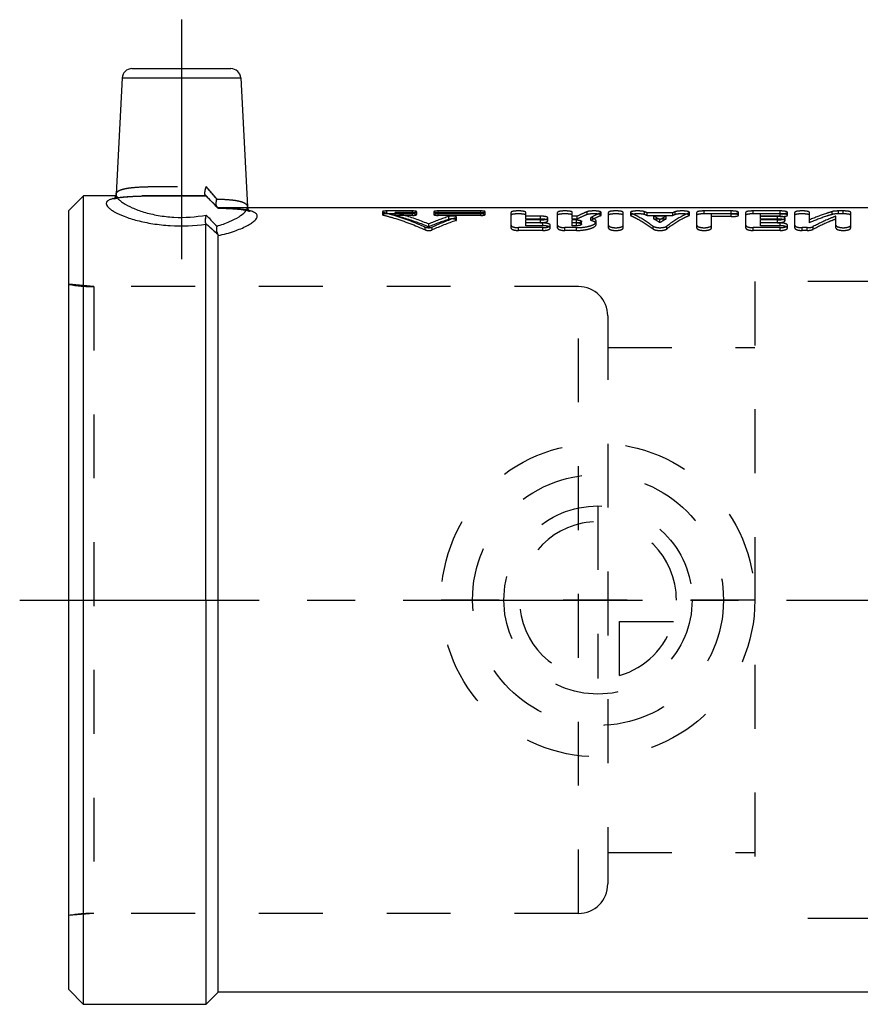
# Model space of a CAD drawing. Header units: millimetres. Extents: x 415 to 585, y 452 to 553.
# Tile 1 of 11: x 415 to 501, y 452 to 553. Entities that reach past the tile are written whole.
import ezdxf

# ---------------------------------------------------------------- set-up
doc = ezdxf.new("R2010")
doc.units = ezdxf.units.MM
doc.header["$LTSCALE"] = 65.185185
doc.linetypes.add('CENTER', pattern=[0.6, 0.375, -0.075, 0.075, -0.075])
doc.linetypes.add('HIDDEN', pattern=[0.2, 0.1, -0.1])
for name, color, linetype in [('ACHSEN_S', 7, 'CONTINUOUS'), ('FASEN', 7, 'CONTINUOUS'), ('KOERPER', 7, 'CONTINUOUS'), ('KONST.EL_MIT_GEO', 7, 'CONTINUOUS'), ('KURVEN', 7, 'CONTINUOUS')]:
    doc.layers.add(name, color=color, linetype=linetype)

msp = doc.modelspace()

# ---------------------------------------------------------------- linework, layer by layer
at = {"layer": 'ACHSEN_S', "color": 2, "linetype": 'CENTER'}
msp.add_line((414.87, 493.52), (585.13, 493.52), dxfattribs=at)
at = {"layer": 'FASEN', "color": 7, "linetype": 'Continuous'}
for p, q in [((421.37, 534.77), (419.87, 533.27)), ((421.37, 452.27), (421.37, 534.77)), ((419.87, 453.77), (419.87, 533.27)), ((421.37, 452.27), (419.87, 453.77))]:
    msp.add_line(p, q, dxfattribs=at)
at = {"layer": 'KOERPER', "color": 2, "linetype": 'CENTER'}
msp.add_line((431.37, 552.73), (431.37, 526.38), dxfattribs=at)
at = {"layer": 'KOERPER', "color": 7, "linetype": 'Continuous'}
for p, q in [((424.7, 534.77), (421.37, 534.77)), ((512.62, 533.52), (438.11, 533.52)), ((433.87, 493.52), (433.87, 452.27)), ((435.12, 453.52), (435.12, 493.52)), ((435.12, 453.52), (433.87, 452.27)), ((512.62, 453.52), (435.12, 453.52)), ((433.87, 452.27), (421.37, 452.27))]:
    msp.add_line(p, q, dxfattribs=at)
at = {"layer": 'KOERPER', "color": 8, "linetype": 'HIDDEN'}
for p, q in [((433.87, 534.77), (424.7, 534.77)), ((435.12, 533.52), (433.87, 534.77)), ((438.11, 533.52), (435.12, 533.52)), ((471.87, 525.5), (422.43, 525.5)), ((471.87, 461.55), (471.87, 525.5)), ((474.87, 522.5), (474.87, 464.55)), ((471.87, 461.55), (422.43, 461.55))]:
    msp.add_line(p, q, dxfattribs=at)
for centre, start, end in [((471.87, 522.5), 0, 90), ((471.87, 464.55), 270, 360)]:
    msp.add_arc(centre, 3, start, end, dxfattribs=at)
at = {"layer": 'KONST.EL_MIT_GEO', "color": 7, "linetype": 'Continuous'}
for p, q in [((426.32, 547.73), (436.42, 547.73)), ((425.32, 546.78), (424.7, 534.91)), ((425.32, 546.78), (437.42, 546.78)), ((437.42, 546.78), (438.11, 533.63)), ((433.87, 493.52), (433.87, 531.85)), ((435.12, 493.52), (435.12, 530.7))]:
    msp.add_line(p, q, dxfattribs=at)
at = {"layer": 'KONST.EL_MIT_GEO', "color": 8, "linetype": 'HIDDEN'}
for p, q in [((424.65, 534.5), (424.78, 534.53)), ((424.7, 534.89), (424.69, 534.83)), ((424.76, 534.52), (424.91, 534.56)), ((424.9, 534.55), (425.07, 534.58)), ((425.06, 534.58), (425.25, 534.61)), ((425.23, 534.6), (425.45, 534.63)), ((425.43, 534.63), (425.66, 534.65)), ((425.64, 534.65), (425.9, 534.67)), ((425.87, 534.67), (426.15, 534.69)), ((426.12, 534.69), (426.42, 534.7)), ((426.39, 534.7), (426.7, 534.72)), ((426.67, 534.71), (427, 534.73)), ((426.97, 534.73), (427.31, 534.74)), ((427.29, 534.74), (427.64, 534.74)), ((427.61, 534.74), (428.31, 534.76)), ((427.98, 534.75), (428.71, 534.76)), ((428.68, 534.76), (429.88, 534.77)), ((429.85, 534.77), (432, 534.77)), ((431.97, 534.77), (433.31, 534.77)), ((433.28, 534.77), (433.87, 534.76)), ((433.84, 534.79), (433.83, 534.79)), ((433.84, 534.79), (433.83, 534.79)), ((433.83, 534.79), (434.55, 534.06)), ((433.84, 534.79), (433.85, 534.77)), ((433.87, 534.76), (433.84, 534.76)), ((433.87, 534.77), (433.87, 534.76)), ((433.87, 534.76), (433.87, 534.76)), ((434.54, 534.07), (435.03, 533.57)), ((435.05, 533.55), (435.03, 533.57)), ((435.05, 533.55), (435.03, 533.57)), ((435.12, 533.52), (435.12, 533.5)), ((435.12, 533.5), (435.12, 533.5)), ((435.12, 533.5), (435.12, 533.5)), ((435.12, 533.5), (435.47, 533.49)), ((435.44, 533.49), (435.78, 533.48)), ((435.75, 533.48), (436.07, 533.47)), ((436.05, 533.47), (436.36, 533.45)), ((436.33, 533.46), (436.62, 533.44)), ((436.6, 533.44), (436.87, 533.42)), ((436.85, 533.42), (437.1, 533.4)), ((437.08, 533.41), (437.31, 533.38)), ((437.29, 533.38), (437.51, 533.36)), ((437.49, 533.36), (437.69, 533.33)), ((437.67, 533.34), (437.84, 533.31)), ((437.83, 533.31), (437.98, 533.28)), ((451.87, 533.13), (451.87, 532.84)), ((451.96, 532.79), (451.96, 533.08)), ((452.31, 532.92), (452.31, 533.21)), ((454.93, 533.21), (452.31, 533.21)), ((454.93, 532.92), (452.31, 532.92)), ((453.18, 532.76), (453.18, 533.05)), ((454.93, 533.05), (453.18, 533.05)), ((454.93, 532.76), (453.18, 532.76)), ((454.93, 532.76), (454.93, 533.21)), ((455.37, 532.84), (455.37, 533.13)), ((457.12, 533.13), (457.12, 532.84)), ((457.56, 532.76), (457.56, 533.21)), ((461.93, 533.21), (457.56, 533.21)), ((461.93, 533.05), (457.56, 533.05)), ((461.93, 532.92), (457.56, 532.92)), ((461.93, 532.76), (457.56, 532.76)), ((458.66, 532.35), (458.66, 532.65)), ((459.36, 532.22), (459.36, 532.51)), ((459.44, 532.29), (459.44, 532.58)), ((461.93, 532.76), (461.93, 533.21)), ((462.37, 532.84), (462.37, 533.13)), ((465, 531.47), (465, 533.07)), ((466.5, 532.39), (466.5, 533.07)), ((468, 532.68), (466.5, 532.68)), ((468, 532.39), (466.5, 532.39)), ((468, 532.39), (468, 532.68)), ((468.75, 532.21), (468.75, 532.5)), ((469.75, 531.47), (469.75, 533.07)), ((471.25, 532.39), (471.25, 533.07)), ((471.76, 532.68), (471.25, 532.68)), ((471.76, 532.39), (471.25, 532.39)), ((471.76, 532.39), (471.76, 532.68)), ((472.76, 532.84), (472.76, 533.13)), ((473.13, 532.24), (473.13, 532.53)), ((474.12, 532.72), (474.12, 533.01)), ((474.19, 532.78), (474.19, 533.07)), ((474.94, 531.47), (474.94, 533.07)), ((476.44, 531.47), (476.44, 533.07)), ((477.19, 533.07), (477.19, 532.78)), ((477.25, 532.72), (477.25, 533.01)), ((478.62, 532.84), (478.62, 533.13)), ((478.89, 532.72), (478.89, 533.01)), ((481.49, 533.01), (478.89, 533.01)), ((481.49, 532.72), (478.89, 532.72)), ((479.55, 532.39), (479.55, 532.68)), ((480.83, 532.68), (479.55, 532.68)), ((480.83, 532.39), (479.55, 532.39)), ((480.83, 532.39), (480.83, 532.68)), ((481.49, 532.72), (481.49, 533.01)), ((481.76, 532.84), (481.76, 533.13)), ((483.13, 532.72), (483.13, 533.01)), ((483.2, 532.78), (483.2, 533.07)), ((483.95, 531.47), (483.95, 533.07)), ((484.7, 532.92), (484.7, 533.21)), ((487.45, 533.21), (484.7, 533.21)), ((487.45, 532.92), (484.7, 532.92)), ((485.45, 531.47), (485.45, 532.92)), ((487.45, 532.63), (485.45, 532.63)), ((487.45, 532.63), (487.45, 533.21)), ((488.2, 532.78), (488.2, 533.07)), ((488.95, 531.47), (488.95, 533.07)), ((489.7, 532.92), (489.7, 533.21)), ((492.45, 533.21), (489.7, 533.21)), ((492.45, 532.92), (489.7, 532.92)), ((490.45, 532.39), (490.45, 532.92)), ((492.2, 532.68), (490.45, 532.68)), ((492.45, 532.63), (490.45, 532.63)), ((492.2, 532.39), (490.45, 532.39)), ((492.2, 532.39), (492.2, 532.68)), ((492.45, 532.63), (492.45, 533.21)), ((492.95, 532.21), (492.95, 532.5)), ((493.2, 532.78), (493.2, 533.07)), ((493.95, 531.47), (493.95, 533.07)), ((495.45, 532.01), (495.45, 533.07)), ((497.76, 532.85), (497.76, 533.15)), ((498.15, 531.47), (498.15, 532.68)), ((498.4, 532.92), (498.4, 533.21)), ((498.9, 533.21), (498.4, 533.21)), ((498.9, 532.92), (498.4, 532.92)), ((498.9, 532.92), (498.9, 533.21)), ((499.65, 531.47), (499.65, 533.07)), ((456.25, 531.28), (456.25, 531.57)), ((456.61, 531.6), (456.61, 531.89)), ((456.96, 531.28), (456.96, 531.57)), ((465.75, 531.22), (465.75, 531.51)), ((468.25, 531.51), (465.75, 531.51)), ((466.5, 531.7), (466.5, 532.3)), ((468, 532.3), (466.5, 532.3)), ((468, 532.01), (466.5, 532.01)), ((468.25, 531.99), (466.5, 531.99)), ((468.25, 531.7), (466.5, 531.7)), ((468, 532.01), (468, 532.3)), ((468.25, 531.7), (468.25, 531.99)), ((468.25, 531.22), (468.25, 531.51)), ((469, 531.47), (469, 531.75)), ((470.5, 531.22), (470.5, 531.51)), ((471.67, 531.51), (470.5, 531.51)), ((471.25, 531.7), (471.25, 532.3)), ((471.67, 532.3), (471.25, 532.3)), ((471.67, 532.01), (471.25, 532.01)), ((471.67, 531.99), (471.25, 531.99)), ((471.67, 531.7), (471.25, 531.7)), ((471.67, 532.01), (471.67, 532.3)), ((471.67, 531.7), (471.67, 531.99)), ((471.67, 531.22), (471.67, 531.51)), ((472.2, 531.86), (472.2, 532.15)), ((473.7, 531.86), (473.7, 532.15)), ((479.5, 531.37), (479.5, 531.66)), ((480.19, 532.02), (480.19, 532.31)), ((480.88, 531.37), (480.88, 531.66)), ((489.7, 531.22), (489.7, 531.51)), ((492.45, 531.51), (489.7, 531.51)), ((490.45, 531.7), (490.45, 532.3)), ((492.2, 532.3), (490.45, 532.3)), ((492.2, 532.01), (490.45, 532.01)), ((492.45, 531.99), (490.45, 531.99)), ((492.45, 531.7), (490.45, 531.7)), ((492.2, 532.01), (492.2, 532.3)), ((492.45, 531.7), (492.45, 531.99)), ((492.45, 531.22), (492.45, 531.51)), ((493.2, 531.47), (493.2, 531.75)), ((494.7, 531.22), (494.7, 531.51)), ((495.2, 531.51), (494.7, 531.51)), ((495.2, 531.22), (495.2, 531.51)), ((495.83, 531.34), (495.83, 531.62)), ((468.25, 531.22), (465.75, 531.22)), ((471.67, 531.22), (470.5, 531.22)), ((492.45, 531.22), (489.7, 531.22)), ((495.2, 531.22), (494.7, 531.22)), ((419.87, 461.32), (419.87, 525.73)), ((422.43, 525.5), (419.87, 525.73)), ((422.43, 525.5), (422.43, 461.55)), ((471.87, 525.5), (422.43, 525.5)), ((489.87, 526.02), (489.87, 461.02)), ((527.87, 526.02), (489.87, 526.02)), ((474.87, 519.27), (489.87, 519.27)), ((474.87, 467.77), (489.87, 467.77)), ((422.43, 461.55), (419.87, 461.32)), ((471.87, 461.55), (422.43, 461.55)), ((527.87, 461.02), (489.87, 461.02))]:
    msp.add_line(p, q, dxfattribs=at)
at = {"layer": 'KONST.EL_MIT_GEO', "color": 7, "linetype": 'Continuous'}
for points in [[(424.7, 534.89), (424.69, 534.82), (424.66, 534.71), (424.61, 534.61), (424.56, 534.53), (424.5, 534.47), (424.47, 534.44), (424.46, 534.43), (424.46, 534.43)], [(438.28, 533.2), (438.31, 533.18), (438.34, 533.17), (438.33, 533.18), (438.31, 533.19), (438.27, 533.23), (438.22, 533.29), (438.17, 533.38), (438.13, 533.48), (438.11, 533.57), (438.11, 533.62)]]:
    msp.add_lwpolyline(points, dxfattribs=at)
at = {"layer": 'KONST.EL_MIT_GEO', "color": 8, "linetype": 'HIDDEN'}
for points in [[(424.69, 534.83), (424.66, 534.72), (424.62, 534.62), (424.56, 534.53), (424.51, 534.47), (424.47, 534.44), (424.46, 534.43)], [(424.46, 534.43), (424.46, 534.43), (424.5, 534.45), (424.56, 534.47), (424.65, 534.5)], [(424.46, 534.43), (424.47, 534.43), (424.5, 534.45), (424.57, 534.47), (424.66, 534.5)], [(438.14, 533.46), (438.12, 533.56), (438.11, 533.62)], [(438.27, 533.2), (438.31, 533.19), (438.33, 533.17), (438.33, 533.17), (438.31, 533.19), (438.28, 533.23), (438.23, 533.29), (438.18, 533.37), (438.14, 533.46)], [(437.97, 533.28), (438.1, 533.25), (438.19, 533.23), (438.26, 533.2), (438.28, 533.2)], [(438.09, 533.26), (438.18, 533.23), (438.26, 533.21), (438.27, 533.2)]]:
    msp.add_lwpolyline(points, dxfattribs=at)
at = {"layer": 'KONST.EL_MIT_GEO', "color": 7, "linetype": 'Continuous'}
for centre, radius, start, end in [((426.32, 546.73), 1, 90, 177), ((436.42, 546.73), 1, 3, 90), ((425.34, 530.84), 3.75, 102.4642, 104.7828), ((437.46, 529.68), 3.66, 74.4942, 77.3952)]:
    msp.add_arc(centre, radius, start, end, dxfattribs=at)
at = {"layer": 'KONST.EL_MIT_GEO', "color": 8, "linetype": 'HIDDEN'}
for centre, radius, start, end in [((211.36, 343.64), 293.96, 40.4685, 40.7951), ((245.36, 372.82), 249.16, 40.4392, 40.8245), ((277.71, 380.53), 219.48, 44.2042, 44.656), ((296.88, 399.32), 192.64, 44.1727, 44.6873), ((437.14, 528.24), 5.13, 77.394, 80.0709), ((466.91, 507.23), 26.73, 107.9967, 112.684), ((468.18, 506.77), 27.22, 108.9059, 114.3295), ((474.66, 523.76), 10.18, 65.4097, 67.0733), ((474.67, 523.42), 10.22, 65.5713, 67.2265), ((473.83, 522.14), 12, 57.9673, 61.4969), ((473.85, 521.81), 12.02, 58.1599, 61.6764), ((486.55, 522.14), 12, 118.5031, 122.0327), ((486.53, 521.81), 12.02, 118.3236, 121.8401), ((485.72, 523.76), 10.18, 112.9267, 114.5903), ((485.71, 523.42), 10.22, 112.7735, 114.4287), ((466.9, 506.79), 26.86, 107.8711, 112.5313), ((468.16, 506.34), 27.34, 108.7748, 114.1682), ((422.43, 540.5), 15, 260.1749, 270), ((422.43, 446.55), 15, 90, 99.8251)]:
    msp.add_arc(centre, radius, start, end, dxfattribs=at)
for points, knots in [([(424.7, 534.91), (424.7, 534.97), (424.75, 535.1), (424.92, 535.25), (425.17, 535.38), (425.51, 535.47), (425.94, 535.55), (426.66, 535.64), (427.73, 535.69), (429.15, 535.71), (430.71, 535.72), (432.31, 535.72), (433.38, 535.71), (433.9, 535.71)], [0, 0, 0, 0, 0.019158, 0.041728, 0.071002, 0.108392, 0.154238, 0.208328, 0.338714, 0.492601, 0.660918, 0.833516, 1, 1, 1, 1]), ([(433.83, 534.79), (433.8, 534.83), (433.76, 534.95), (433.77, 535.26), (433.84, 535.52), (433.9, 535.71)], [0, 0, 0, 0, 0.152234, 0.379591, 1, 1, 1, 1]), ([(433.77, 534.98), (433.76, 535.09), (433.79, 535.34), (433.86, 535.58), (433.9, 535.71)], [0, 0, 0, 0, 0.443194, 1, 1, 1, 1]), ([(424.38, 534.47), (424.45, 534.49), (424.67, 534.54), (425.08, 534.6), (425.87, 534.68), (427.05, 534.74), (428.61, 534.76), (430.91, 534.77), (432.68, 534.77), (433.87, 534.76)], [0, 0, 0, 0, 0.021136, 0.071472, 0.130816, 0.27342, 0.441194, 0.624863, 1, 1, 1, 1]), ([(424.89, 534.57), (424.86, 534.57), (424.74, 534.55), (424.62, 534.52), (424.53, 534.5)], [0, 0, 0, 0, 0.26434, 1, 1, 1, 1]), ([(433.84, 534.76), (433, 534.77), (431.33, 534.77), (428.92, 534.77), (426.77, 534.73), (425.45, 534.66), (424.89, 534.57)], [0, 0, 0, 0, 0.279805, 0.559129, 0.808276, 1, 1, 1, 1]), ([(433.83, 534.79), (433.82, 534.8), (433.79, 534.84), (433.78, 534.88), (433.77, 534.92)], [0, 0, 0, 0, 0.212461, 1, 1, 1, 1]), ([(433.84, 534.79), (433.84, 534.78), (433.85, 534.77), (433.86, 534.76), (433.87, 534.76)], [0, 0, 0, 0, 0.725293, 1, 1, 1, 1]), ([(433.85, 534.77), (433.86, 534.77), (433.86, 534.77), (433.87, 534.76), (433.87, 534.76)], [0, 0, 0, 0, 0.712548, 1, 1, 1, 1]), ([(435.03, 533.57), (434.95, 533.65), (434.89, 533.98), (434.94, 534.27), (434.99, 534.43)], [0, 0, 0, 0, 0.414326, 1, 1, 1, 1]), ([(434.92, 533.96), (434.92, 533.99), (434.92, 534.16), (434.96, 534.32), (434.99, 534.43)], [0, 0, 0, 0, 0.231539, 1, 1, 1, 1]), ([(434.99, 534.43), (435.42, 534.42), (436.04, 534.39), (436.79, 534.31), (437.24, 534.23), (437.6, 534.13), (437.87, 534), (438.06, 533.84), (438.1, 533.7), (438.11, 533.63)], [0, 0, 0, 0, 0.384151, 0.543807, 0.679225, 0.789713, 0.876229, 0.943034, 1, 1, 1, 1]), ([(434.96, 533.68), (434.95, 533.7), (434.93, 533.79), (434.92, 533.88), (434.92, 533.96)], [0, 0, 0, 0, 0.224899, 1, 1, 1, 1]), ([(435.03, 533.57), (435.01, 533.59), (434.99, 533.63), (434.97, 533.67), (434.96, 533.68)], [0, 0, 0, 0, 0.731382, 1, 1, 1, 1]), ([(435.05, 533.55), (435.06, 533.54), (435.09, 533.52), (435.11, 533.5), (435.12, 533.5)], [0, 0, 0, 0, 0.72945, 1, 1, 1, 1]), ([(435.05, 533.55), (435.06, 533.54), (435.09, 533.52), (435.11, 533.5), (435.12, 533.5)], [0, 0, 0, 0, 0.729531, 1, 1, 1, 1]), ([(435.12, 533.5), (435.66, 533.49), (436.44, 533.46), (437.4, 533.39), (437.97, 533.31), (438.3, 533.24), (438.43, 533.21)], [0, 0, 0, 0, 0.489825, 0.695866, 0.871356, 1, 1, 1, 1]), ([(438.02, 533.3), (437.6, 533.37), (436.63, 533.46), (435.66, 533.49), (435.12, 533.5)], [0, 0, 0, 0, 0.437575, 1, 1, 1, 1]), ([(433.86, 531.93), (433.82, 532.04), (433.82, 532.34), (433.87, 532.63), (433.91, 532.79)], [0, 0, 0, 0, 0.428501, 1, 1, 1, 1]), ([(452.31, 533.21), (452.25, 533.21), (452.15, 533.21), (452.01, 533.19), (451.92, 533.18), (451.87, 533.15), (451.87, 533.13)], [0, 0, 0, 0, 0.36836, 0.683206, 0.900071, 1, 1, 1, 1]), ([(451.87, 533.13), (451.87, 533.12), (451.9, 533.1), (451.93, 533.09), (451.96, 533.08)], [0, 0, 0, 0, 0.32968, 1, 1, 1, 1]), ([(452.31, 532.92), (452.25, 532.92), (452.15, 532.91), (452.01, 532.9), (451.92, 532.88), (451.87, 532.85), (451.87, 532.84)], [0, 0, 0, 0, 0.368536, 0.683502, 0.900364, 1, 1, 1, 1]), ([(451.87, 532.84), (451.87, 532.83), (451.9, 532.8), (451.93, 532.8), (451.96, 532.79)], [0, 0, 0, 0, 0.328926, 1, 1, 1, 1]), ([(451.96, 533.08), (452.32, 532.99), (453.78, 532.58), (455.21, 532.04), (456.25, 531.57)], [0, 0, 0, 0, 0.245716, 1, 1, 1, 1]), ([(451.96, 532.79), (452.32, 532.7), (453.78, 532.29), (455.21, 531.75), (456.25, 531.28)], [0, 0, 0, 0, 0.245787, 1, 1, 1, 1]), ([(453.18, 533.05), (453.47, 532.97), (454.63, 532.65), (455.77, 532.24), (456.61, 531.89)], [0, 0, 0, 0, 0.246591, 1, 1, 1, 1]), ([(453.18, 532.76), (453.47, 532.68), (454.63, 532.36), (455.77, 531.95), (456.61, 531.6)], [0, 0, 0, 0, 0.246647, 1, 1, 1, 1]), ([(455.37, 533.13), (455.37, 533.15), (455.31, 533.18), (455.23, 533.19), (455.09, 533.21), (454.99, 533.21), (454.93, 533.21)], [0, 0, 0, 0, 0.099747, 0.315365, 0.631916, 1, 1, 1, 1]), ([(454.93, 533.05), (454.99, 533.05), (455.09, 533.05), (455.23, 533.07), (455.31, 533.09), (455.37, 533.12), (455.37, 533.13)], [0, 0, 0, 0, 0.370734, 0.682953, 0.899157, 1, 1, 1, 1]), ([(455.37, 532.84), (455.37, 532.85), (455.31, 532.88), (455.23, 532.9), (455.09, 532.91), (454.99, 532.92), (454.93, 532.92)], [0, 0, 0, 0, 0.099454, 0.315068, 0.631741, 1, 1, 1, 1]), ([(454.93, 532.76), (454.99, 532.76), (455.09, 532.76), (455.23, 532.78), (455.31, 532.8), (455.37, 532.82), (455.37, 532.84)], [0, 0, 0, 0, 0.370921, 0.683263, 0.899458, 1, 1, 1, 1]), ([(457.56, 533.21), (457.5, 533.21), (457.4, 533.21), (457.26, 533.19), (457.17, 533.18), (457.12, 533.15), (457.12, 533.13)], [0, 0, 0, 0, 0.371635, 0.684195, 0.899952, 1, 1, 1, 1]), ([(457.12, 533.13), (457.12, 533.12), (457.17, 533.09), (457.26, 533.07), (457.4, 533.05), (457.5, 533.05), (457.56, 533.05)], [0, 0, 0, 0, 0.100541, 0.316601, 0.6328, 1, 1, 1, 1]), ([(457.56, 532.92), (457.5, 532.92), (457.4, 532.91), (457.26, 532.9), (457.17, 532.88), (457.12, 532.85), (457.12, 532.84)], [0, 0, 0, 0, 0.371812, 0.684492, 0.900245, 1, 1, 1, 1]), ([(457.12, 532.84), (457.12, 532.82), (457.17, 532.8), (457.26, 532.78), (457.4, 532.76), (457.5, 532.76), (457.56, 532.76)], [0, 0, 0, 0, 0.100241, 0.31629, 0.632615, 1, 1, 1, 1]), ([(459.44, 532.58), (459.44, 532.62), (459.31, 532.67), (459.14, 532.69), (458.89, 532.69), (458.73, 532.67), (458.66, 532.65)], [0, 0, 0, 0, 0.127376, 0.397857, 0.727438, 1, 1, 1, 1]), ([(459.44, 532.29), (459.44, 532.3), (459.42, 532.33), (459.31, 532.37), (459.13, 532.4), (458.89, 532.4), (458.73, 532.38), (458.66, 532.35)], [0, 0, 0, 0, 0.047751, 0.131119, 0.400416, 0.728628, 1, 1, 1, 1]), ([(459.36, 532.51), (459.37, 532.52), (459.4, 532.53), (459.44, 532.56), (459.44, 532.58)], [0, 0, 0, 0, 0.370642, 1, 1, 1, 1]), ([(462.37, 533.13), (462.37, 533.15), (462.31, 533.18), (462.23, 533.19), (462.09, 533.21), (461.99, 533.21), (461.93, 533.21)], [0, 0, 0, 0, 0.099747, 0.315365, 0.631916, 1, 1, 1, 1]), ([(461.93, 533.05), (461.99, 533.05), (462.09, 533.05), (462.23, 533.07), (462.31, 533.09), (462.37, 533.12), (462.37, 533.13)], [0, 0, 0, 0, 0.370734, 0.682953, 0.899157, 1, 1, 1, 1]), ([(462.37, 532.84), (462.37, 532.85), (462.31, 532.88), (462.23, 532.9), (462.09, 532.91), (461.99, 532.92), (461.93, 532.92)], [0, 0, 0, 0, 0.099454, 0.315068, 0.631741, 1, 1, 1, 1]), ([(461.93, 532.76), (461.99, 532.76), (462.09, 532.76), (462.23, 532.78), (462.31, 532.8), (462.37, 532.82), (462.37, 532.84)], [0, 0, 0, 0, 0.370921, 0.683263, 0.899458, 1, 1, 1, 1]), ([(466.5, 533.07), (466.5, 533.1), (466.41, 533.15), (466.26, 533.18), (466.02, 533.21), (465.75, 533.22), (465.48, 533.21), (465.24, 533.18), (465.09, 533.15), (465, 533.1), (465, 533.07)], [0, 0, 0, 0, 0.050442, 0.159123, 0.315725, 0.500331, 0.684642, 0.841282, 0.94981, 1, 1, 1, 1]), ([(466.5, 532.78), (466.5, 532.81), (466.41, 532.86), (466.26, 532.88), (466.02, 532.91), (465.75, 532.92), (465.48, 532.91), (465.24, 532.88), (465.09, 532.86), (465, 532.81), (465, 532.78)], [0, 0, 0, 0, 0.050288, 0.158968, 0.315633, 0.500331, 0.684734, 0.841438, 0.949964, 1, 1, 1, 1]), ([(468.75, 532.5), (468.75, 532.53), (468.67, 532.6), (468.42, 532.66), (468.18, 532.68), (468, 532.68)], [0, 0, 0, 0, 0.116247, 0.332991, 1, 1, 1, 1]), ([(468, 532.3), (468.18, 532.3), (468.42, 532.32), (468.67, 532.4), (468.75, 532.47), (468.75, 532.5)], [0, 0, 0, 0, 0.664593, 0.882151, 1, 1, 1, 1]), ([(468.75, 532.21), (468.75, 532.24), (468.67, 532.31), (468.42, 532.37), (468.18, 532.39), (468, 532.39)], [0, 0, 0, 0, 0.115803, 0.332522, 1, 1, 1, 1]), ([(471.25, 533.07), (471.25, 533.1), (471.16, 533.15), (471.01, 533.18), (470.77, 533.21), (470.5, 533.22), (470.23, 533.21), (469.99, 533.18), (469.84, 533.15), (469.75, 533.1), (469.75, 533.07)], [0, 0, 0, 0, 0.050442, 0.159123, 0.315725, 0.500331, 0.684642, 0.841282, 0.94981, 1, 1, 1, 1]), ([(471.25, 532.78), (471.25, 532.81), (471.16, 532.86), (471.01, 532.88), (470.77, 532.91), (470.5, 532.92), (470.23, 532.91), (469.99, 532.88), (469.84, 532.86), (469.75, 532.81), (469.75, 532.78)], [0, 0, 0, 0, 0.050288, 0.158968, 0.315633, 0.500331, 0.684734, 0.841438, 0.949964, 1, 1, 1, 1]), ([(472.76, 533.13), (472.67, 533.1), (472.34, 532.96), (472.01, 532.81), (471.76, 532.68)], [0, 0, 0, 0, 0.24626, 1, 1, 1, 1]), ([(472.76, 532.84), (472.67, 532.81), (472.34, 532.67), (472.01, 532.52), (471.76, 532.39)], [0, 0, 0, 0, 0.246308, 1, 1, 1, 1]), ([(474.19, 533.07), (474.19, 533.1), (474.12, 533.14), (474, 533.17), (473.82, 533.2), (473.51, 533.22), (473.2, 533.21), (472.92, 533.18), (472.8, 533.15), (472.76, 533.13)], [0, 0, 0, 0, 0.043687, 0.131529, 0.262083, 0.422144, 0.758595, 0.899445, 1, 1, 1, 1]), ([(474.19, 532.78), (474.19, 532.8), (474.12, 532.85), (474, 532.87), (473.82, 532.9), (473.51, 532.92), (473.2, 532.92), (472.92, 532.88), (472.8, 532.86), (472.76, 532.84)], [0, 0, 0, 0, 0.043522, 0.13133, 0.261905, 0.422014, 0.758579, 0.899459, 1, 1, 1, 1]), ([(474.12, 533.01), (474.03, 532.98), (473.7, 532.83), (473.37, 532.66), (473.13, 532.53)], [0, 0, 0, 0, 0.246161, 1, 1, 1, 1]), ([(474.12, 532.72), (474.03, 532.68), (473.7, 532.53), (473.37, 532.37), (473.13, 532.24)], [0, 0, 0, 0, 0.24621, 1, 1, 1, 1]), ([(473.7, 532.15), (473.7, 532.23), (473.57, 532.37), (473.36, 532.46), (473.21, 532.51), (473.13, 532.53)], [0, 0, 0, 0, 0.36286, 0.645461, 1, 1, 1, 1]), ([(474.12, 533.01), (474.13, 533.02), (474.15, 533.03), (474.19, 533.05), (474.19, 533.07)], [0, 0, 0, 0, 0.361259, 1, 1, 1, 1]), ([(474.12, 532.72), (474.13, 532.72), (474.15, 532.74), (474.19, 532.76), (474.19, 532.78)], [0, 0, 0, 0, 0.36193, 1, 1, 1, 1]), ([(476.44, 533.07), (476.44, 533.1), (476.34, 533.15), (476.2, 533.18), (475.96, 533.21), (475.69, 533.22), (475.41, 533.21), (475.18, 533.18), (475.03, 533.15), (474.94, 533.1), (474.94, 533.07)], [0, 0, 0, 0, 0.050442, 0.159123, 0.315725, 0.500331, 0.684642, 0.841282, 0.94981, 1, 1, 1, 1]), ([(476.44, 532.78), (476.44, 532.81), (476.34, 532.86), (476.2, 532.88), (475.96, 532.91), (475.69, 532.92), (475.41, 532.91), (475.18, 532.88), (475.03, 532.86), (474.94, 532.81), (474.94, 532.78)], [0, 0, 0, 0, 0.050288, 0.158968, 0.315633, 0.500331, 0.684734, 0.841438, 0.949964, 1, 1, 1, 1]), ([(478.62, 533.13), (478.58, 533.15), (478.46, 533.18), (478.18, 533.21), (477.87, 533.22), (477.56, 533.2), (477.37, 533.17), (477.25, 533.14), (477.19, 533.1), (477.19, 533.07)], [0, 0, 0, 0, 0.098541, 0.238149, 0.574756, 0.735874, 0.867298, 0.95605, 1, 1, 1, 1]), ([(477.19, 533.07), (477.19, 533.07), (477.2, 533.04), (477.23, 533.03), (477.25, 533.01)], [0, 0, 0, 0, 0.173462, 1, 1, 1, 1]), ([(478.62, 532.84), (478.58, 532.86), (478.46, 532.88), (478.18, 532.92), (477.87, 532.92), (477.56, 532.9), (477.37, 532.87), (477.25, 532.85), (477.19, 532.8), (477.19, 532.78)], [0, 0, 0, 0, 0.098523, 0.238161, 0.574883, 0.736049, 0.867496, 0.956214, 1, 1, 1, 1]), ([(477.19, 532.78), (477.19, 532.77), (477.2, 532.75), (477.23, 532.73), (477.25, 532.72)], [0, 0, 0, 0, 0.172846, 1, 1, 1, 1]), ([(477.25, 533.01), (477.44, 532.93), (478.23, 532.54), (478.97, 532.06), (479.5, 531.66)], [0, 0, 0, 0, 0.239417, 1, 1, 1, 1]), ([(477.25, 532.72), (477.44, 532.63), (478.23, 532.25), (478.97, 531.77), (479.5, 531.37)], [0, 0, 0, 0, 0.239545, 1, 1, 1, 1]), ([(483.13, 533.01), (482.94, 532.93), (482.15, 532.54), (481.41, 532.06), (480.88, 531.66)], [0, 0, 0, 0, 0.239417, 1, 1, 1, 1]), ([(483.13, 532.72), (482.94, 532.63), (482.15, 532.25), (481.41, 531.77), (480.88, 531.37)], [0, 0, 0, 0, 0.239545, 1, 1, 1, 1]), ([(483.2, 533.07), (483.2, 533.1), (483.13, 533.14), (483.01, 533.17), (482.82, 533.2), (482.51, 533.22), (482.2, 533.21), (481.92, 533.18), (481.8, 533.15), (481.76, 533.13)], [0, 0, 0, 0, 0.043965, 0.132663, 0.264317, 0.42547, 0.762291, 0.901842, 1, 1, 1, 1]), ([(483.2, 532.78), (483.2, 532.8), (483.13, 532.85), (483.01, 532.87), (482.82, 532.9), (482.51, 532.92), (482.2, 532.92), (481.92, 532.88), (481.8, 532.86), (481.76, 532.84)], [0, 0, 0, 0, 0.0438, 0.132465, 0.264141, 0.425344, 0.76228, 0.901861, 1, 1, 1, 1]), ([(483.13, 533.01), (483.14, 533.02), (483.17, 533.03), (483.2, 533.06), (483.2, 533.07)], [0, 0, 0, 0, 0.357502, 1, 1, 1, 1]), ([(483.13, 532.72), (483.14, 532.73), (483.17, 532.74), (483.2, 532.76), (483.2, 532.78)], [0, 0, 0, 0, 0.358182, 1, 1, 1, 1]), ([(484.7, 533.21), (484.6, 533.21), (484.42, 533.21), (484.19, 533.18), (484.04, 533.15), (483.95, 533.1), (483.95, 533.07)], [0, 0, 0, 0, 0.367732, 0.682993, 0.899338, 1, 1, 1, 1]), ([(484.7, 532.92), (484.6, 532.92), (484.42, 532.91), (484.19, 532.88), (484.04, 532.86), (483.95, 532.81), (483.95, 532.78)], [0, 0, 0, 0, 0.367915, 0.683304, 0.899645, 1, 1, 1, 1]), ([(488.2, 533.07), (488.2, 533.1), (488.1, 533.15), (487.96, 533.18), (487.72, 533.21), (487.54, 533.21), (487.45, 533.21)], [0, 0, 0, 0, 0.101482, 0.317258, 0.633567, 1, 1, 1, 1]), ([(487.45, 532.92), (487.54, 532.92), (487.72, 532.93), (487.96, 532.96), (488.1, 533), (488.2, 533.05), (488.2, 533.07)], [0, 0, 0, 0, 0.36573, 0.680911, 0.897067, 1, 1, 1, 1]), ([(488.2, 532.78), (488.2, 532.81), (488.1, 532.86), (487.96, 532.88), (487.72, 532.91), (487.54, 532.92), (487.45, 532.92)], [0, 0, 0, 0, 0.101175, 0.316948, 0.633385, 1, 1, 1, 1]), ([(487.45, 532.63), (487.54, 532.63), (487.72, 532.64), (487.96, 532.67), (488.1, 532.7), (488.2, 532.75), (488.2, 532.78)], [0, 0, 0, 0, 0.365931, 0.681246, 0.897387, 1, 1, 1, 1]), ([(489.7, 533.21), (489.6, 533.21), (489.42, 533.21), (489.19, 533.18), (489.04, 533.15), (488.95, 533.1), (488.95, 533.07)], [0, 0, 0, 0, 0.367732, 0.682993, 0.899338, 1, 1, 1, 1]), ([(489.7, 532.92), (489.6, 532.92), (489.42, 532.91), (489.19, 532.88), (489.04, 532.86), (488.95, 532.81), (488.95, 532.78)], [0, 0, 0, 0, 0.367915, 0.683304, 0.899645, 1, 1, 1, 1]), ([(492.95, 532.5), (492.95, 532.53), (492.86, 532.6), (492.62, 532.66), (492.37, 532.68), (492.2, 532.68)], [0, 0, 0, 0, 0.116247, 0.332991, 1, 1, 1, 1]), ([(492.2, 532.3), (492.37, 532.3), (492.62, 532.32), (492.86, 532.4), (492.95, 532.47), (492.95, 532.5)], [0, 0, 0, 0, 0.664593, 0.882151, 1, 1, 1, 1]), ([(492.95, 532.21), (492.95, 532.24), (492.86, 532.31), (492.62, 532.37), (492.37, 532.39), (492.2, 532.39)], [0, 0, 0, 0, 0.115803, 0.332522, 1, 1, 1, 1]), ([(493.2, 533.07), (493.2, 533.1), (493.1, 533.15), (492.96, 533.18), (492.72, 533.21), (492.54, 533.21), (492.45, 533.21)], [0, 0, 0, 0, 0.101482, 0.317258, 0.633567, 1, 1, 1, 1]), ([(492.45, 532.92), (492.54, 532.92), (492.72, 532.93), (492.96, 532.96), (493.1, 533), (493.2, 533.05), (493.2, 533.07)], [0, 0, 0, 0, 0.36573, 0.680911, 0.897067, 1, 1, 1, 1]), ([(493.2, 532.78), (493.2, 532.81), (493.1, 532.86), (492.96, 532.88), (492.72, 532.91), (492.54, 532.92), (492.45, 532.92)], [0, 0, 0, 0, 0.101175, 0.316948, 0.633385, 1, 1, 1, 1]), ([(492.45, 532.63), (492.54, 532.63), (492.72, 532.64), (492.96, 532.67), (493.1, 532.7), (493.2, 532.75), (493.2, 532.78)], [0, 0, 0, 0, 0.365931, 0.681246, 0.897387, 1, 1, 1, 1]), ([(495.45, 533.07), (495.45, 533.1), (495.35, 533.15), (495.21, 533.18), (494.97, 533.21), (494.7, 533.22), (494.42, 533.21), (494.19, 533.18), (494.04, 533.15), (493.95, 533.1), (493.95, 533.07)], [0, 0, 0, 0, 0.050442, 0.159123, 0.315725, 0.500331, 0.684642, 0.841282, 0.94981, 1, 1, 1, 1]), ([(495.45, 532.78), (495.45, 532.81), (495.35, 532.86), (495.21, 532.88), (494.97, 532.91), (494.7, 532.92), (494.42, 532.91), (494.19, 532.88), (494.04, 532.86), (493.95, 532.81), (493.95, 532.78)], [0, 0, 0, 0, 0.050288, 0.158968, 0.315633, 0.500331, 0.684734, 0.841438, 0.949964, 1, 1, 1, 1]), ([(497.76, 533.15), (497.57, 533.09), (496.78, 532.85), (496.01, 532.55), (495.45, 532.3)], [0, 0, 0, 0, 0.246127, 1, 1, 1, 1]), ([(497.76, 532.85), (497.57, 532.8), (496.78, 532.55), (496.01, 532.26), (495.45, 532.01)], [0, 0, 0, 0, 0.246183, 1, 1, 1, 1]), ([(498.15, 532.68), (497.95, 532.61), (497.17, 532.29), (496.4, 531.93), (495.83, 531.62)], [0, 0, 0, 0, 0.245779, 1, 1, 1, 1]), ([(498.15, 532.39), (497.95, 532.32), (497.17, 532), (496.4, 531.64), (495.83, 531.34)], [0, 0, 0, 0, 0.245842, 1, 1, 1, 1]), ([(498.4, 533.21), (498.28, 533.21), (498.06, 533.2), (497.85, 533.18), (497.76, 533.15)], [0, 0, 0, 0, 0.56864, 1, 1, 1, 1]), ([(498.4, 532.92), (498.28, 532.92), (498.06, 532.91), (497.85, 532.88), (497.76, 532.85)], [0, 0, 0, 0, 0.568688, 1, 1, 1, 1]), ([(499.65, 533.07), (499.65, 533.1), (499.56, 533.15), (499.41, 533.18), (499.17, 533.21), (498.99, 533.21), (498.9, 533.21)], [0, 0, 0, 0, 0.101, 0.317912, 0.633053, 1, 1, 1, 1]), ([(499.65, 532.78), (499.65, 532.81), (499.56, 532.86), (499.41, 532.88), (499.17, 532.91), (498.99, 532.92), (498.9, 532.92)], [0, 0, 0, 0, 0.100693, 0.317602, 0.63287, 1, 1, 1, 1]), ([(435.07, 530.86), (434.97, 530.94), (434.56, 531.29), (434.16, 531.65), (433.86, 531.93)], [0, 0, 0, 0, 0.24391, 1, 1, 1, 1]), ([(456.25, 531.57), (456.36, 531.52), (456.61, 531.49), (456.85, 531.52), (456.96, 531.57)], [0, 0, 0, 0, 0.498792, 1, 1, 1, 1]), ([(459.36, 532.22), (459.37, 532.23), (459.4, 532.24), (459.44, 532.27), (459.44, 532.29)], [0, 0, 0, 0, 0.371296, 1, 1, 1, 1]), ([(465, 531.75), (465, 531.72), (465.07, 531.63), (465.33, 531.53), (465.57, 531.51), (465.75, 531.51)], [0, 0, 0, 0, 0.133086, 0.354088, 1, 1, 1, 1]), ([(465, 531.47), (465, 531.43), (465.07, 531.35), (465.33, 531.25), (465.57, 531.22), (465.75, 531.22)], [0, 0, 0, 0, 0.132516, 0.353446, 1, 1, 1, 1]), ([(468, 532.01), (468.18, 532.01), (468.42, 532.03), (468.67, 532.11), (468.75, 532.18), (468.75, 532.21)], [0, 0, 0, 0, 0.665088, 0.882606, 1, 1, 1, 1]), ([(469, 531.75), (469, 531.79), (468.93, 531.87), (468.76, 531.93), (468.53, 531.98), (468.35, 531.99), (468.25, 531.99)], [0, 0, 0, 0, 0.130856, 0.347619, 0.652085, 1, 1, 1, 1]), ([(468.25, 531.51), (468.43, 531.51), (468.67, 531.53), (468.93, 531.63), (469, 531.72), (469, 531.75)], [0, 0, 0, 0, 0.646846, 0.866548, 1, 1, 1, 1]), ([(469, 531.47), (469, 531.51), (468.93, 531.59), (468.67, 531.68), (468.43, 531.7), (468.25, 531.7)], [0, 0, 0, 0, 0.130508, 0.34757, 1, 1, 1, 1]), ([(468.25, 531.22), (468.43, 531.22), (468.67, 531.25), (468.93, 531.35), (469, 531.43), (469, 531.47)], [0, 0, 0, 0, 0.647489, 0.867118, 1, 1, 1, 1]), ([(469.75, 531.75), (469.75, 531.72), (469.82, 531.63), (470.08, 531.53), (470.32, 531.51), (470.5, 531.51)], [0, 0, 0, 0, 0.133086, 0.354088, 1, 1, 1, 1]), ([(469.75, 531.47), (469.75, 531.43), (469.82, 531.35), (470.08, 531.25), (470.32, 531.22), (470.5, 531.22)], [0, 0, 0, 0, 0.132516, 0.353446, 1, 1, 1, 1]), ([(471.67, 532.3), (471.79, 532.3), (471.96, 532.28), (472.14, 532.22), (472.2, 532.17), (472.2, 532.15)], [0, 0, 0, 0, 0.659121, 0.876028, 1, 1, 1, 1]), ([(471.67, 531.51), (471.93, 531.51), (472.42, 531.54), (472.98, 531.65), (473.35, 531.79), (473.56, 531.91), (473.7, 532.05), (473.7, 532.15)], [0, 0, 0, 0, 0.35535, 0.658867, 0.778822, 0.875213, 1, 1, 1, 1]), ([(472.2, 532.15), (472.2, 532.12), (472.14, 532.07), (471.96, 532.01), (471.79, 531.99), (471.67, 531.99)], [0, 0, 0, 0, 0.125424, 0.343641, 1, 1, 1, 1]), ([(471.67, 532.01), (471.79, 532.01), (471.96, 531.99), (472.14, 531.94), (472.2, 531.88), (472.2, 531.86)], [0, 0, 0, 0, 0.65967, 0.876535, 1, 1, 1, 1]), ([(471.67, 531.22), (471.93, 531.22), (472.42, 531.26), (472.98, 531.37), (473.35, 531.51), (473.56, 531.63), (473.7, 531.77), (473.7, 531.86)], [0, 0, 0, 0, 0.355719, 0.659455, 0.779417, 0.875726, 1, 1, 1, 1]), ([(472.2, 531.86), (472.2, 531.84), (472.14, 531.78), (471.96, 531.72), (471.79, 531.7), (471.67, 531.7)], [0, 0, 0, 0, 0.124911, 0.343074, 1, 1, 1, 1]), ([(473.7, 531.86), (473.7, 531.95), (473.57, 532.08), (473.36, 532.17), (473.21, 532.22), (473.13, 532.24)], [0, 0, 0, 0, 0.361946, 0.644822, 1, 1, 1, 1]), ([(474.94, 531.75), (474.94, 531.72), (475.01, 531.63), (475.26, 531.53), (475.69, 531.48), (476.11, 531.53), (476.36, 531.63), (476.44, 531.72), (476.44, 531.75)], [0, 0, 0, 0, 0.066501, 0.176984, 0.500029, 0.822947, 0.933815, 1, 1, 1, 1]), ([(474.94, 531.47), (474.94, 531.43), (475.01, 531.35), (475.26, 531.25), (475.69, 531.2), (476.11, 531.25), (476.36, 531.35), (476.44, 531.43), (476.44, 531.47)], [0, 0, 0, 0, 0.066217, 0.176663, 0.500029, 0.823268, 0.934099, 1, 1, 1, 1]), ([(479.5, 531.66), (479.59, 531.6), (479.82, 531.53), (480.19, 531.49), (480.56, 531.53), (480.8, 531.59), (480.88, 531.66)], [0, 0, 0, 0, 0.213687, 0.498613, 0.784681, 1, 1, 1, 1]), ([(483.95, 531.75), (483.95, 531.72), (484.02, 531.63), (484.27, 531.53), (484.7, 531.48), (485.12, 531.53), (485.37, 531.63), (485.45, 531.72), (485.45, 531.75)], [0, 0, 0, 0, 0.066501, 0.176984, 0.500029, 0.822947, 0.933815, 1, 1, 1, 1]), ([(483.95, 531.47), (483.95, 531.43), (484.02, 531.35), (484.27, 531.25), (484.7, 531.2), (485.12, 531.25), (485.37, 531.35), (485.45, 531.43), (485.45, 531.47)], [0, 0, 0, 0, 0.066217, 0.176663, 0.500029, 0.823268, 0.934099, 1, 1, 1, 1]), ([(488.95, 531.75), (488.95, 531.72), (489.02, 531.63), (489.27, 531.53), (489.52, 531.51), (489.7, 531.51)], [0, 0, 0, 0, 0.133086, 0.354088, 1, 1, 1, 1]), ([(488.95, 531.47), (488.95, 531.43), (489.02, 531.35), (489.27, 531.25), (489.52, 531.22), (489.7, 531.22)], [0, 0, 0, 0, 0.132516, 0.353446, 1, 1, 1, 1]), ([(492.2, 532.01), (492.37, 532.01), (492.62, 532.03), (492.86, 532.11), (492.95, 532.18), (492.95, 532.21)], [0, 0, 0, 0, 0.665088, 0.882606, 1, 1, 1, 1]), ([(493.2, 531.75), (493.2, 531.79), (493.12, 531.87), (492.96, 531.93), (492.72, 531.98), (492.54, 531.99), (492.45, 531.99)], [0, 0, 0, 0, 0.130856, 0.347619, 0.652085, 1, 1, 1, 1]), ([(492.45, 531.51), (492.62, 531.51), (492.87, 531.53), (493.12, 531.63), (493.2, 531.72), (493.2, 531.75)], [0, 0, 0, 0, 0.646846, 0.866548, 1, 1, 1, 1]), ([(493.2, 531.47), (493.2, 531.51), (493.12, 531.59), (492.87, 531.68), (492.62, 531.7), (492.45, 531.7)], [0, 0, 0, 0, 0.130508, 0.34757, 1, 1, 1, 1]), ([(492.45, 531.22), (492.62, 531.22), (492.87, 531.25), (493.12, 531.35), (493.2, 531.43), (493.2, 531.47)], [0, 0, 0, 0, 0.647489, 0.867118, 1, 1, 1, 1]), ([(493.95, 531.75), (493.95, 531.72), (494.02, 531.63), (494.27, 531.53), (494.52, 531.51), (494.7, 531.51)], [0, 0, 0, 0, 0.133086, 0.354088, 1, 1, 1, 1]), ([(493.95, 531.47), (493.95, 531.43), (494.02, 531.35), (494.27, 531.25), (494.52, 531.22), (494.7, 531.22)], [0, 0, 0, 0, 0.132516, 0.353446, 1, 1, 1, 1]), ([(495.2, 531.51), (495.32, 531.51), (495.53, 531.52), (495.75, 531.58), (495.83, 531.62)], [0, 0, 0, 0, 0.562192, 1, 1, 1, 1]), ([(498.15, 531.75), (498.15, 531.72), (498.22, 531.63), (498.48, 531.53), (498.9, 531.48), (499.32, 531.53), (499.58, 531.63), (499.65, 531.72), (499.65, 531.75)], [0, 0, 0, 0, 0.066501, 0.176984, 0.500029, 0.822947, 0.933815, 1, 1, 1, 1]), ([(498.15, 531.47), (498.15, 531.43), (498.22, 531.35), (498.48, 531.25), (498.9, 531.2), (499.32, 531.25), (499.58, 531.35), (499.65, 531.43), (499.65, 531.47)], [0, 0, 0, 0, 0.066217, 0.176663, 0.500029, 0.823268, 0.934099, 1, 1, 1, 1]), ([(456.25, 531.28), (456.36, 531.23), (456.61, 531.21), (456.85, 531.23), (456.96, 531.28)], [0, 0, 0, 0, 0.498792, 1, 1, 1, 1]), ([(479.5, 531.37), (479.59, 531.31), (479.82, 531.24), (480.19, 531.21), (480.56, 531.24), (480.8, 531.31), (480.88, 531.37)], [0, 0, 0, 0, 0.213575, 0.498612, 0.784791, 1, 1, 1, 1]), ([(495.2, 531.22), (495.32, 531.22), (495.53, 531.24), (495.75, 531.3), (495.83, 531.34)], [0, 0, 0, 0, 0.562347, 1, 1, 1, 1])]:
    msp.add_open_spline(points, degree=3, knots=knots, dxfattribs=at)
at = {"layer": 'KONST.EL_MIT_GEO', "color": 7, "linetype": 'Continuous'}
for points, knots in [([(424.38, 534.47), (424.29, 534.44), (424.13, 534.39), (423.93, 534.3), (423.78, 534.19), (423.7, 534.06), (423.7, 533.98)], [0, 0, 0, 0, 0.347063, 0.557934, 0.7308, 1, 1, 1, 1]), ([(424.7, 534.91), (424.69, 534.76), (424.84, 534.51), (425.12, 534.24), (425.59, 533.9), (426.4, 533.49), (427.59, 533.06), (429.03, 532.72), (431.16, 532.48), (432.83, 532.59), (433.91, 532.79)], [0, 0, 0, 0, 0.045523, 0.078513, 0.119028, 0.221882, 0.351097, 0.50173, 0.666764, 1, 1, 1, 1]), ([(423.7, 533.98), (423.69, 533.83), (423.87, 533.59), (424.18, 533.34), (424.71, 533.01), (425.61, 532.61), (426.92, 532.2), (428.49, 531.88), (430.84, 531.63), (432.66, 531.69), (433.87, 531.85)], [0, 0, 0, 0, 0.041387, 0.07309, 0.112798, 0.215134, 0.344599, 0.495609, 0.66114, 1, 1, 1, 1]), ([(435, 531.67), (435.44, 531.8), (436.21, 532.06), (437.18, 532.56), (437.82, 533.02), (438.09, 533.41), (438.11, 533.58)], [0, 0, 0, 0, 0.360385, 0.65177, 0.864629, 1, 1, 1, 1]), ([(433.86, 531.93), (433.82, 532.04), (433.82, 532.34), (433.87, 532.63), (433.91, 532.79)], [0, 0, 0, 0, 0.428491, 1, 1, 1, 1]), ([(433.91, 532.79), (434, 532.69), (434.36, 532.31), (434.72, 531.94), (435, 531.67)], [0, 0, 0, 0, 0.254323, 1, 1, 1, 1]), ([(435.12, 530.7), (435.68, 530.82), (436.68, 531.09), (437.81, 531.55), (438.49, 531.94), (438.88, 532.23), (439.12, 532.53), (439.11, 532.71)], [0, 0, 0, 0, 0.374238, 0.673428, 0.789917, 0.882566, 1, 1, 1, 1]), ([(439.11, 532.71), (439.1, 532.76), (439.05, 532.91), (438.8, 533.09), (438.57, 533.17), (438.43, 533.21)], [0, 0, 0, 0, 0.179062, 0.514115, 1, 1, 1, 1]), ([(433.86, 531.93), (433.86, 531.92), (433.86, 531.89), (433.87, 531.87), (433.87, 531.85)], [0, 0, 0, 0, 0.285434, 1, 1, 1, 1]), ([(433.86, 531.93), (433.96, 531.83), (434.36, 531.47), (434.76, 531.12), (435.07, 530.86)], [0, 0, 0, 0, 0.255493, 1, 1, 1, 1]), ([(435.07, 530.86), (435.02, 530.97), (434.96, 531.25), (434.98, 531.52), (435, 531.67)], [0, 0, 0, 0, 0.453307, 1, 1, 1, 1]), ([(435.07, 530.86), (435.08, 530.84), (435.1, 530.79), (435.12, 530.74), (435.12, 530.7)], [0, 0, 0, 0, 0.309901, 1, 1, 1, 1])]:
    msp.add_open_spline(points, degree=3, knots=knots, dxfattribs=at)
at = {"layer": 'KONST.EL_MIT_GEO', "color": 8, "linetype": 'HIDDEN'}
for points in [[(433.77, 534.92), (433.77, 534.94), (433.77, 534.96), (433.77, 534.98)], [(438.11, 533.63), (438.11, 533.61), (438.11, 533.6), (438.11, 533.58)]]:
    msp.add_open_spline(points, degree=3, dxfattribs=at)
at = {"layer": 'KONST.EL_MIT_GEO', "color": 7, "linetype": 'Continuous'}
msp.add_open_spline([(438.11, 533.58), (438.11, 533.6), (438.11, 533.61), (438.11, 533.63)], degree=3, dxfattribs=at)
at = {"layer": 'KURVEN', "color": 8, "linetype": 'HIDDEN'}
for p, q in [((473.87, 503.12), (473.87, 485.52)), ((489.87, 493.52), (457.87, 493.52)), ((476.07, 485.83), (476.07, 491.32)), ((476.07, 491.32), (481.56, 491.32))]:
    msp.add_line(p, q, dxfattribs=at)
for radius in [16, 12.8, 9.6]:
    msp.add_circle((473.87, 493.52), radius, dxfattribs=at)
for start, end in [(0, 270), (285.962, 344.038)]:
    msp.add_arc((473.87, 493.52), 8, start, end, dxfattribs=at)

doc.saveas('drawing.dxf')
